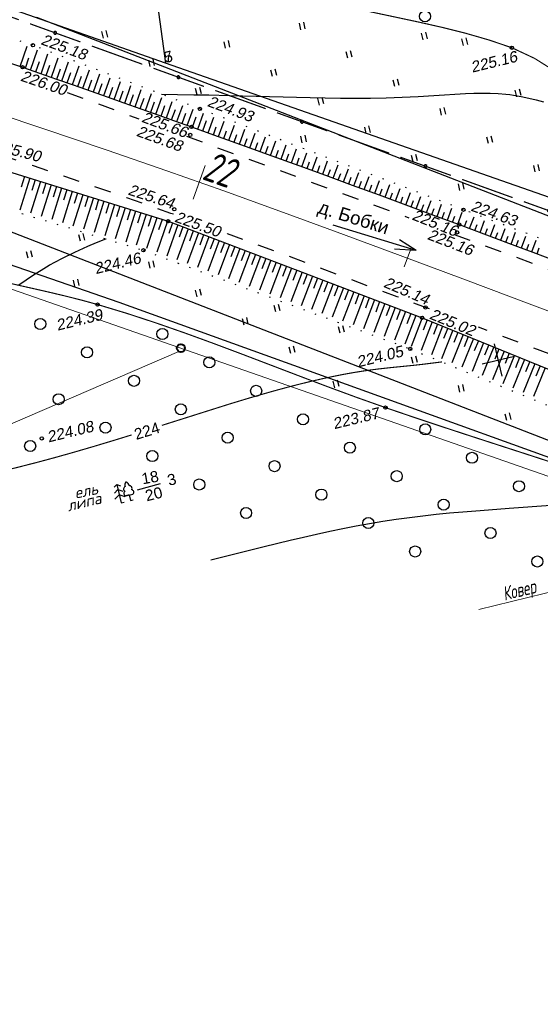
# Model space of a CAD drawing. Header units: millimetres. Extents: x -10 to 1169, y 1 to 1686.
# Tile 54 of 224: x 140 to 187, y 802 to 891. Entities that reach past the tile are written whole.
import ezdxf
from ezdxf.enums import TextEntityAlignment as Align
from ezdxf.lldxf.tags import DXFTag

# ---------------------------------------------------------------- set-up
doc = ezdxf.new("R2010")
doc.units = ezdxf.units.MM
for name, pattern in [('ADOT1', [1, 0, -1]), ('AHIDDEN1', [2, 0.5, -1.5]), ('AHIDDEN2', [3, 1.5, -1.5]), ('CONTI', [0]), ('PHANTOM2', [1.25, 0.625, -0.125, 0.125, -0.125, 0.125, -0.125])]:
    doc.linetypes.add(name, pattern=pattern)
for name, color, linetype in [('CONTURS', 7, 'Continuous'), ('COORDS', 7, 'Continuous'), ('GPR_PICK', 7, 'Continuous'), ('IDIGIT', 32, 'Continuous'), ('IZOLINES', 32, 'Continuous'), ('PDIGIT', 170, 'Continuous'), ('PICKETS', 7, 'Continuous'), ('SHEETS', 7, 'Continuous'), ('ОБЪЕКТЫ_АВТОДОРОГ', 7, 'Continuous'), ('УЧАСТКИ', 7, 'Continuous')]:
    doc.layers.add(name, color=color, linetype=linetype)
doc.layers.add('СВЯЗЬ', color=170, linetype='Связь', lineweight=30)
doc.styles.add('GPR', font='isocpeui.ttf', dxfattribs={"width": 0.8})
doc.styles.add('ITALICC', font='isocpeui.ttf', dxfattribs={"height": 2})
doc.styles.get("Standard").update_dxf_attribs({"font": 'arial.ttf'})
tags = doc.linetypes.add('газ', pattern='A,42.7,-5.08,["Г",Standard,S=2.54,R=0,X=-2.54,Y=-1.27],-3.81', length=51.59).pattern_tags.tags
tags[6] = DXFTag(74, 10)
doc.linetypes.add('Связь', pattern='A,12.5,[130,ltypeshp.shx,S=1,R=-30,X=0,Y=0.9],1,[130,ltypeshp.shx,S=1,R=-30,X=0,Y=0.9],1,[130,ltypeshp.shx,S=1,R=-30,X=0,Y=0.9],4.5', length=19)

# ---------------------------------------------------------------- blocks, each defined once
blk = doc.blocks.new('390_5')
at = {"layer": 'CONTURS', "color": 7}
for p, q in [((0, 2.48), (-0.76, 2)), ((0, 3.4), (-0.57, 3.03)), ((0, 3.4), (0, 0.01)), ((0, 3.4), (0.58, 3.03)), ((0, 2.48), (0.77, 2)), ((-0.96, 0.88), (0, 1.51)), ((0.97, 0.88), (0, 1.51)), ((0, 0), (0.53, 0))]:
    blk.add_line(p, q, dxfattribs=at)
blk = doc.blocks.new('390_1')
at = {"layer": 'CONTURS', "color": 7, "linetype": 'Continuous'}
for p, q in [((0, 1.03), (-0.66, 1.03)), ((-0.66, 1.03), (0.68, 1.03)), ((0, 1.04), (0, 0)), ((0, 0.14), (0, 0.05)), ((0, 0), (0.46, 0))]:
    blk.add_line(p, q, dxfattribs=at)
for centre, radius, start, end in [((-0.43, 1.43), 0.462, 108.4074, 238.247), ((-0.31, 2.23), 0.441, 96.8197, 232.0945), ((0.37, 2.82), 0.744, 122.6629, 191.2648), ((-0.45, 2.73), 0.84, 356.2843, 58.6387), ((0.31, 2.19), 0.488, 314.0906, 80.0532), ((0.47, 1.42), 0.461, 298.1545, 66.8696)]:
    blk.add_arc(centre, radius, start, end, dxfattribs=at)
blk = doc.blocks.new('401')
at = {"layer": 'CONTURS'}
for p, q in [((0, 0), (0, 1.2)), ((0.8, 0), (0.8, 1.2))]:
    blk.add_line(p, q, dxfattribs=at)
blk = doc.blocks.new('372')
at = {"layer": 'CONTURS'}
blk.add_circle((0, 0), 1, dxfattribs=at)
blk = doc.blocks.new('133')
at = {"layer": 'CONTURS', "color": 7, "linetype": 'Continuous', "const_width": 0.2}
for points in [[(-11, 0), (-2, 0)], [(0, 0), (9, 0)]]:
    blk.add_lwpolyline(points, dxfattribs=at)
at = {"layer": 'CONTURS', "color": 7, "linetype": 'Continuous', "const_width": 0.5}
blk.add_lwpolyline([(-6.79, 0, 1), (-6.29, 0, 1)], format="xyb", close=True, dxfattribs=at)
blk = doc.blocks.new('пкк')
at = {"layer": 'ОБЪЕКТЫ_АВТОДОРОГ', "lineweight": 15, "ltscale": 200}
blk.add_line((-0.011, -0.822), (-0.008, 0.805), dxfattribs=at)
blk = doc.blocks.new('пк')
at = {"layer": 'ОБЪЕКТЫ_АВТОДОРОГ', "linetype": 'Continuous', "lineweight": 25, "xscale": 2, "yscale": 2, "zscale": 2}
blk.add_blockref('пкк', (0.003, 0.008), dxfattribs=at)

msp = doc.modelspace()

# ---------------------------------------------------------------- linework, layer by layer
at = {"linetype": 'Continuous', "lineweight": 40}
msp.add_circle((154.88995, 860.87019), 0.36213, dxfattribs=at)
at = {"layer": 'CONTURS', "lineweight": -2}
for p, q in [((140.37959, 886.30708), (141.00635, 888.12712)), ((141.32489, 885.9809), (141.9512, 887.79279)), ((140.85224, 886.14399), (141.17839, 887.08931)), ((141.79742, 885.81745), (142.12469, 886.76238)), ((142.26995, 885.654), (142.88815, 887.43536)), ((143.21446, 885.32551), (143.82449, 887.07816)), ((144.15865, 884.99612), (144.76103, 886.72089)), ((142.74221, 885.48976), (143.07049, 886.43434)), ((143.68656, 885.16082), (144.01577, 886.10507)), ((144.63061, 884.83103), (144.96073, 885.77497)), ((145.10257, 884.66594), (145.69715, 886.36378)), ((146.04601, 884.33439), (146.63357, 886.00655)), ((145.57429, 884.50017), (145.9053, 885.44379)), ((146.51764, 884.16836), (146.84961, 885.11165)), ((146.98927, 884.00232), (147.56984, 885.64938)), ((147.9322, 883.66934), (148.50563, 885.2924)), ((148.87486, 883.33559), (149.44153, 884.93537)), ((147.46073, 883.83583), (147.79351, 884.77884)), ((148.40353, 883.50247), (148.73703, 884.44522)), ((149.34612, 883.16851), (149.68034, 884.11101)), ((149.81738, 883.00143), (150.37725, 884.57842)), ((150.75958, 882.6664), (151.31258, 884.22161)), ((150.28848, 882.83392), (150.62328, 883.77621)), ((151.23063, 882.49872), (151.56589, 883.44085)), ((151.70167, 882.33104), (152.24791, 883.8648)), ((152.17265, 882.16316), (152.50831, 883.10514)), ((152.64362, 881.99527), (153.18301, 883.50808)), ((153.5854, 881.65905), (154.11817, 883.15134)), ((153.11451, 881.82716), (153.45054, 882.76901)), ((154.05626, 881.49085), (154.39267, 882.43256)), ((154.52712, 881.32265), (155.05327, 882.79462)), ((155.46874, 880.98597), (155.98828, 882.43794)), ((154.99793, 881.15431), (155.33467, 882.09591)), ((155.93947, 880.81741), (156.27659, 881.75887)), ((156.4102, 880.64884), (156.92334, 882.08081)), ((156.88087, 880.48012), (157.21841, 881.42144)), ((157.35155, 880.31141), (157.85814, 881.7232)), ((158.29288, 879.97394), (158.79316, 881.3655)), ((157.82222, 880.14267), (158.07393, 880.84351)), ((158.76333, 879.80459), (159.01193, 880.49565)), ((159.23378, 879.63523), (159.72789, 881.00792)), ((160.17467, 879.29652), (160.66259, 880.65035)), ((159.70422, 879.46588), (159.94973, 880.14751)), ((160.64501, 879.12688), (160.88754, 879.7992)), ((161.11535, 878.95724), (161.59754, 880.29268)), ((162.05578, 878.61726), (162.53223, 879.93512)), ((162.99621, 878.27727), (163.46692, 879.57755)), ((161.58557, 878.78725), (161.82523, 879.45058)), ((162.526, 878.44727), (162.76279, 879.1018)), ((163.46623, 878.10672), (163.70032, 878.75272)), ((163.93624, 877.93617), (164.40189, 879.21988)), ((164.87621, 877.59492), (165.33668, 878.86227)), ((164.40623, 877.76555), (164.63775, 878.40331)), ((165.34613, 877.42409), (165.57514, 878.05377)), ((165.81604, 877.25327), (166.27161, 878.50461)), ((166.75555, 876.91074), (167.20626, 878.14706)), ((167.69505, 876.56821), (168.1409, 877.78952)), ((166.28579, 877.08201), (166.51237, 877.70392)), ((167.2253, 876.73948), (167.44944, 877.35388)), ((168.16464, 876.39648), (168.38649, 877.00359)), ((168.63422, 876.22475), (169.07579, 877.43187)), ((169.57326, 875.88095), (170.0105, 877.0743)), ((141.26138, 876.21074), (140.36602, 873.33952)), ((140.78397, 876.35933), (140.48619, 875.40469)), ((141.73879, 876.06215), (141.44112, 875.10748)), ((169.10374, 876.05285), (169.32344, 876.65297)), ((170.04275, 875.70895), (170.26034, 876.30222)), ((170.51223, 875.53695), (170.94535, 876.71667)), ((171.45081, 875.19187), (171.87994, 876.35914)), ((172.38938, 874.8468), (172.81451, 876.00162)), ((142.2162, 875.91355), (141.32326, 873.04934)), ((143.17102, 875.61637), (142.28027, 872.75923)), ((142.69361, 875.76496), (142.39598, 874.81028)), ((144.12584, 875.31919), (143.23706, 872.46918)), ((143.64843, 875.46778), (143.35076, 874.51311)), ((144.60325, 875.17059), (144.30545, 874.21596)), ((170.98152, 875.36441), (171.19708, 875.95116)), ((171.9201, 875.01934), (172.13366, 875.59986)), ((172.85853, 874.67389), (173.07022, 875.24835)), ((173.32769, 874.50099), (173.74932, 875.64401)), ((174.26579, 874.15464), (174.68396, 875.28646)), ((145.08066, 875.022), (144.19359, 872.17922)), ((146.03548, 874.72482), (145.14978, 871.88936)), ((145.55807, 874.87341), (145.26005, 873.91885)), ((146.9903, 874.42763), (146.10548, 871.59964)), ((146.51289, 874.57623), (146.21451, 873.62178)), ((147.46771, 874.27904), (147.16876, 873.32477)), ((173.79674, 874.32781), (174.00669, 874.89652)), ((174.73484, 873.98146), (174.94309, 874.54456)), ((175.2039, 873.80828), (175.61873, 874.92887)), ((176.14153, 873.46067), (176.55323, 874.57137)), ((177.07917, 873.11305), (177.48768, 874.2139)), ((147.94512, 874.13045), (147.06047, 871.31014)), ((148.89994, 873.83327), (148.01443, 871.02095)), ((148.42253, 873.98186), (148.12272, 873.02786)), ((149.85476, 873.53608), (148.96684, 870.73223)), ((149.37735, 873.68468), (149.07623, 872.73109)), ((150.33217, 873.38749), (150.02909, 872.43453)), ((175.67271, 873.63447), (175.87934, 874.1923)), ((176.61035, 873.28686), (176.8154, 873.83975)), ((177.54789, 872.93897), (177.75144, 873.48705)), ((178.0166, 872.76488), (178.42231, 873.85636)), ((178.95377, 872.41599), (179.35667, 873.49892)), ((150.80958, 873.2389), (149.91693, 870.4442)), ((151.7644, 872.94172), (150.86354, 870.15723)), ((151.28699, 873.09031), (150.98095, 872.13829)), ((152.71922, 872.64453), (151.80068, 869.85864)), ((152.24181, 872.79312), (151.93133, 871.84254)), ((153.19663, 872.49594), (152.87956, 871.54754)), ((178.48518, 872.59044), (178.68734, 873.13404)), ((179.42235, 872.24155), (179.62307, 872.78089)), ((179.89093, 872.06711), (180.29091, 873.14152)), ((180.95861, 871.66729), (181.36027, 872.73895)), ((153.67404, 872.34735), (152.71596, 869.52004)), ((154.61006, 871.9954), (153.61956, 869.18577)), ((154.14205, 872.17137), (153.81534, 871.22625)), ((155.54473, 871.63989), (154.53462, 868.8472)), ((155.0774, 871.81765), (154.74109, 870.87589)), ((180.49041, 871.84276), (180.69136, 872.37892)), ((181.4268, 871.49181), (181.62752, 872.02731)), ((181.895, 871.31634), (182.29619, 872.38668)), ((182.36319, 871.14084), (182.56367, 871.67569)), ((182.83138, 870.96535), (183.23212, 872.03441)), ((183.76775, 870.61433), (184.16805, 871.68214)), ((156.47941, 871.28439), (155.45729, 868.50581)), ((156.01207, 871.46214), (155.66939, 870.52269)), ((157.41408, 870.92888), (156.38503, 868.16253)), ((156.94675, 871.10664), (156.5998, 870.16875)), ((157.88142, 870.75113), (157.53164, 869.8143)), ((183.29957, 870.78984), (183.49983, 871.32406)), ((184.23593, 870.43882), (184.43598, 870.97241)), ((184.70412, 870.26331), (185.10399, 871.32986)), ((185.64046, 869.91223), (186.03991, 870.9776)), ((158.34876, 870.57338), (157.31616, 867.81799)), ((159.28343, 870.21788), (158.24955, 867.47262)), ((158.81609, 870.39563), (158.46441, 869.45951)), ((160.21811, 869.86237), (159.18444, 867.1267)), ((159.75077, 870.04012), (159.39782, 869.10448)), ((185.17229, 870.08777), (185.37212, 870.62075)), ((186.10864, 869.73669), (186.30826, 870.26908)), ((186.57681, 869.56116), (186.97584, 870.62533)), ((187.04497, 869.38559), (187.24439, 869.91739)), ((161.15278, 869.50687), (160.12033, 866.7804)), ((160.68544, 869.68462), (160.33165, 868.7493)), ((162.08746, 869.15136), (161.05689, 866.43386)), ((161.62012, 869.32911), (161.26576, 868.39401)), ((162.55479, 868.97361), (162.20005, 868.03865)), ((163.02213, 868.79586), (161.9939, 866.08715)), ((163.95681, 868.44035), (162.9312, 865.74033)), ((163.48947, 868.61811), (163.13447, 867.68324)), ((164.89148, 868.08485), (163.8687, 865.39344)), ((164.42414, 868.2626), (164.06898, 867.3278)), ((165.82615, 867.72935), (164.80633, 865.0465)), ((165.35882, 867.9071), (165.00354, 866.97234)), ((166.76083, 867.37384), (165.74405, 864.69953)), ((166.29349, 867.55159), (165.93814, 866.61686)), ((167.22817, 867.19609), (166.87276, 866.26138)), ((167.6955, 867.01834), (166.68183, 864.35254)), ((168.63018, 866.66283), (167.61965, 864.00553)), ((168.16284, 866.84058), (167.8074, 865.90588)), ((169.56485, 866.30733), (168.55749, 863.65851)), ((169.09752, 866.48508), (168.74206, 865.55039)), ((170.49953, 865.95182), (169.49535, 863.31149)), ((170.03219, 866.12958), (169.67672, 865.19489)), ((171.4342, 865.59632), (170.43322, 862.96446)), ((170.96686, 865.77407), (170.61138, 864.83939)), ((171.90154, 865.41857), (171.54605, 864.48389)), ((172.36888, 865.24081), (171.3711, 862.61743)), ((173.30355, 864.88531), (172.30899, 862.2704)), ((172.83621, 865.06306), (172.48072, 864.12838)), ((174.23823, 864.52981), (173.24688, 861.92337)), ((173.77089, 864.70756), (173.41539, 863.77288)), ((175.1729, 864.1743), (174.18477, 861.57633)), ((174.70556, 864.35205), (174.35006, 863.41738)), ((176.10757, 863.8188), (175.12266, 861.2293)), ((175.64024, 863.99655), (175.28473, 863.06187)), ((176.66172, 863.60803), (175.68315, 861.02191)), ((177.58796, 863.23108), (176.59565, 860.6475)), ((177.12484, 863.41955), (176.76861, 862.48515)), ((178.5142, 862.85413), (177.50815, 860.27309)), ((178.05108, 863.04261), (177.69022, 862.10999)), ((178.97731, 862.66566), (178.61184, 861.73484)), ((179.44043, 862.47719), (178.42064, 859.89868)), ((180.36667, 862.10024), (179.33736, 859.52252)), ((179.90355, 862.28872), (179.53424, 861.35941)), ((180.82978, 861.91177), (180.45793, 860.98348)), ((181.2929, 861.7233), (180.25689, 859.1452)), ((182.21914, 861.34635), (181.1783, 858.7671)), ((181.75602, 861.53483), (181.38247, 860.60721)), ((183.14537, 860.96941), (182.10097, 858.38849)), ((182.68225, 861.15788), (182.30759, 860.23072)), ((184.07161, 860.59246), (183.02448, 858.00953)), ((183.60849, 860.78094), (183.23308, 859.85408)), ((184.99784, 860.21552), (183.94858, 857.63034)), ((184.53473, 860.40399), (184.15883, 859.47733)), ((185.46096, 860.02704), (185.08476, 859.10051)), ((185.92408, 859.83857), (184.87307, 857.25098)), ((186.85031, 859.46163), (185.79786, 856.8715)), ((186.3872, 859.6501), (186.01082, 858.72363)), ((187.77655, 859.08468), (186.72288, 856.49192)), ((187.31343, 859.27315), (186.93697, 858.34672))]:
    msp.add_line(p, q, dxfattribs=at)
at = {"layer": 'CONTURS', "color": 1, "linetype": 'газ', "lineweight": 15}
msp.add_line((125.49548, 871.11144), (192.31583, 847.80004), dxfattribs=at)
at = {"layer": 'CONTURS', "color": 0, "linetype": 'CONTI', "lineweight": 15}
for p, q in [((154.69881, 860.55231), (138.30273, 853.49511)), ((181.79877, 837.25246), (189.16465, 839.05258))]:
    msp.add_line(p, q, dxfattribs=at)
at = {"layer": 'CONTURS', "linetype": 'AHIDDEN1', "const_width": 0.1, "flags": 128}
for points in [[(118.72465, 907.87838), (121.86939, 907.30809), (124.99455, 906.68137), (128.10014, 905.99822), (131.18616, 905.25865), (134.25259, 904.46265), (137.29946, 903.61022), (140.32675, 902.70136), (143.33446, 901.73608), (146.3226, 900.71437), (149.29117, 899.63624), (150.74583, 899.06811), (152.18792, 898.46359), (153.62079, 897.83235), (155.04777, 897.18411), (156.47219, 896.52855), (157.89739, 895.87538), (159.3267, 895.23428), (160.76347, 894.61496), (162.21102, 894.02711), (163.6727, 893.48042), (165.74023, 892.80415), (167.83929, 892.21774), (169.96166, 891.69813), (172.0991, 891.22224), (174.24336, 890.767), (176.38621, 890.30934), (178.51941, 889.8262), (180.63473, 889.2945), (182.72392, 888.69116), (184.77876, 887.99313), (186.82033, 887.03664), (188.84993, 885.76155), (190.86613, 884.28667), (192.86748, 882.73082), (194.85256, 881.21283), (196.81992, 879.85151), (198.76813, 878.76569), (200.69576, 878.07417), (202.60136, 877.89578), (204.48351, 878.34933), (204.87427, 878.53434), (205.26296, 878.74677), (205.65009, 878.98155), (206.03617, 879.23361), (206.4217, 879.49787), (206.8072, 879.76926), (207.19317, 880.0427), (207.58012, 880.31313), (207.96856, 880.57548), (208.359, 880.82466), (208.81522, 881.1197), (209.27133, 881.43652), (209.72786, 881.76502), (210.18532, 882.09509), (210.64423, 882.41662), (211.10511, 882.7195), (211.56845, 882.99364), (212.03479, 883.22893), (212.50464, 883.41525), (212.97851, 883.5425), (212.98426, 883.54298)], [(114.08458, 876.32581), (115.91158, 875.38779), (117.74975, 874.48329), (119.59909, 873.61228), (121.4596, 872.77478), (123.33128, 871.97078), (125.21412, 871.20029), (127.10813, 870.4633), (129.01331, 869.75981), (130.92965, 869.08983), (132.85716, 868.45335), (134.28615, 868.01915), (135.7275, 867.62265), (137.17851, 867.25546), (138.63646, 866.9092), (140.09865, 866.57546), (141.56237, 866.24588), (143.0249, 865.91206), (144.48354, 865.5656), (145.93557, 865.19813), (147.3783, 864.80126), (150.0169, 864.00309), (152.63683, 863.14405), (155.24173, 862.23592), (157.83526, 861.29045), (160.42106, 860.31943), (163.00279, 859.3346), (165.58409, 858.34775), (168.16862, 857.37063), (170.76003, 856.41501), (173.36198, 855.49266), (175.9013, 854.6265), (178.44676, 853.77784), (180.99654, 852.94153), (183.54883, 852.11243), (186.10181, 851.28539), (188.65367, 850.45528), (191.20258, 849.61693), (193.74673, 848.76522), (196.2843, 847.89498), (198.81348, 847.00109), (200.74042, 846.30689), (202.66645, 845.60895), (204.59091, 844.90596), (206.51317, 844.19662), (208.43258, 843.47961), (210.34849, 842.75362), (212.26026, 842.01734), (214.16724, 841.26947), (216.06878, 840.5087), (217.96423, 839.73371), (219.46126, 839.10635), (220.95313, 838.46647), (222.44083, 837.81643), (223.92532, 837.15858), (225.4076, 836.4953), (226.88862, 835.82894), (228.36937, 835.16188), (229.85083, 834.49647), (231.33397, 833.83507), (232.81976, 833.18005), (234.35919, 832.50698), (235.89913, 831.83505), (237.43952, 831.16417), (238.98034, 830.49426), (240.52154, 829.8252), (242.06306, 829.15691), (243.60488, 828.4893), (245.14695, 827.82227), (246.68923, 827.15572), (248.23167, 826.48957), (248.23885, 826.4864)]]:
    msp.add_lwpolyline(points, dxfattribs=at)
at = {"layer": 'CONTURS', "linetype": 'ADOT1'}
for points in [[(180.39172, 873.37062), (156.60894, 882.46869), (141.52919, 888.22121), (117.33086, 896.0205), (91.66321, 903.99807)], [(86.86051, 889.61472), (114.74052, 881.98635), (135.28049, 874.61994), (151.50604, 869.70127), (175.59467, 860.78809)], [(243.03826, 850.25094), (225.50203, 856.54374), (202.61134, 865.00746), (180.39172, 873.37062)], [(175.59467, 860.78809), (198.81902, 851.2581), (219.90935, 843.75854), (236.29485, 837.30496)]]:
    msp.add_lwpolyline(points, dxfattribs=at)
at = {"layer": 'CONTURS', "linetype": 'Continuous'}
for points in [[(87.90451, 893.21139), (114.69738, 884.606), (136.87869, 877.57483), (153.73287, 872.32904), (176.66172, 863.60803)], [(176.66172, 863.60803), (198.79596, 854.60017), (221.08508, 846.81195), (238.59635, 839.9726)]]:
    msp.add_lwpolyline(points, dxfattribs=at)
at = {"layer": 'CONTURS', "linetype": 'Continuous', "flags": 128}
for points in [[(138.25086, 887.0381), (140.60114, 886.231), (142.12919, 885.70296), (143.65621, 885.17188), (145.1823, 884.63805), (146.70756, 884.1018), (148.2321, 883.56344), (149.756, 883.02326), (151.27937, 882.48157), (152.80231, 881.9387), (154.32492, 881.39495), (155.8473, 880.85062), (158.27009, 879.98215), (160.69171, 879.1104), (163.11215, 878.23536), (165.53141, 877.35705), (167.94949, 876.47545), (170.36639, 875.59057), (172.78211, 874.70241), (175.19666, 873.81097), (177.61002, 872.91624), (180.02221, 872.01823)], [(180.02221, 872.01823), (182.23812, 871.18774), (184.45398, 870.35709), (186.66978, 869.5263), (188.88552, 868.69536)]]:
    msp.add_lwpolyline(points, dxfattribs=at)
at = {"layer": 'CONTURS', "linetype": 'AHIDDEN2'}
for points in [[(144.62567, 883.9561), (151.09924, 881.58056)], [(155.39476, 880.00429), (175.4624, 872.64028)], [(179.55864, 871.13713), (197.15628, 864.67952)]]:
    msp.add_lwpolyline(points, dxfattribs=at)
at = {"layer": 'CONTURS', "linetype": 'AHIDDEN2', "flags": 128}
for points in [[(154.21419, 872.95703), (153.99164, 873.03686), (151.42492, 873.94417), (150.02376, 874.43416), (148.62177, 874.92179), (147.21894, 875.40707), (145.81528, 875.89), (144.41078, 876.37057), (143.00544, 876.84878), (141.59927, 877.32464), (140.19226, 877.79814), (138.78442, 878.26929), (137.37575, 878.73808)], [(177.33964, 864.40345), (176.97444, 864.5399), (174.42421, 865.49317), (171.87449, 866.44809), (169.32471, 867.40297), (166.77427, 868.35613), (164.22258, 869.30587), (161.66905, 870.2505), (159.11312, 871.18833), (158.5893, 871.37857)], [(199.37085, 856.08098), (197.13418, 856.93484), (194.89685, 857.78694), (192.65886, 858.63726), (190.42021, 859.4858), (188.1809, 860.33258), (185.94093, 861.17759), (183.70029, 862.02082), (181.76513, 862.74736)]]:
    msp.add_lwpolyline(points, dxfattribs=at)
at = {"layer": 'CONTURS'}
msp.add_lwpolyline([(150.98864, 848.07452), (153.05893, 848.62737)], dxfattribs=at)
at = {"layer": 'COORDS', "lineweight": -2}
for p, q in [((183.90978, 858.33908), (183.19758, 861.25332)), ((182.09656, 859.4401), (185.01079, 860.1523))]:
    msp.add_line(p, q, dxfattribs=at)
at = {"layer": 'IZOLINES'}
for points in [[(153.13117, 883.79536), (154.60009, 883.77243), (156.06019, 883.75722), (156.05954, 883.7576), (157.42533, 883.73511), (157.42127, 883.73504), (159.24692, 883.6907), (162.89793, 883.59106), (166.5491, 883.499), (167.92953, 883.47245), (169.31006, 883.45465), (170.66918, 883.44866), (172.01229, 883.45679), (172.00609, 883.45694), (173.43738, 883.48326), (174.86805, 883.53009), (176.29781, 883.59714), (177.72664, 883.68107), (180.58374, 883.85699), (181.33366, 883.88858), (182.08391, 883.90477), (182.81964, 883.89949), (183.54438, 883.86772), (183.54079, 883.86684), (184.2351, 883.80832), (184.58097, 883.76708), (184.92579, 883.71827), (185.6116, 883.59915), (186.29223, 883.45474), (186.968, 883.28992), (187.63969, 883.10958)], [(140.2584, 866.59193), (140.92298, 867.04763), (141.59614, 867.49033), (142.27907, 867.91749), (143.00488, 868.34535), (143.00879, 868.34759), (143.01662, 868.35206), (143.00797, 868.34826), (143.57386, 868.66197), (144.14576, 868.96438), (145.30652, 869.53434), (146.48607, 870.06308), (147.28034, 870.39588), (148.10671, 870.72577), (148.11534, 870.72914), (148.13259, 870.73587)], [(157.59174, 841.74674), (162.3995, 842.95172), (162.40456, 842.95296), (162.41468, 842.95546), (162.40456, 842.95296), (164.76954, 843.5266), (165.95423, 843.8041), (167.14083, 844.07323), (168.32964, 844.33221), (169.52095, 844.57917), (170.71499, 844.81226), (171.91188, 845.02974), (173.11163, 845.23021), (174.31413, 845.41286), (175.51911, 845.57765), (176.72621, 845.7254), (177.93503, 845.85771), (179.14519, 845.97668), (180.35635, 846.08467), (181.50603, 846.17912), (182.66504, 846.26839), (182.66736, 846.26856), (182.67198, 846.26891), (182.66731, 846.26861), (184.53972, 846.40459), (188.28506, 846.6694)]]:
    msp.add_lwpolyline(points, dxfattribs=at)
at = {"layer": 'IZOLINES', "const_width": 0.1}
for points in [[(153.16966, 853.88473), (159.2679, 855.8143), (161.04484, 856.35217), (162.82784, 856.86917), (163.72211, 857.1178), (164.61848, 857.35868), (165.51709, 857.59088), (166.68451, 857.87705), (166.69762, 857.88015), (166.69762, 857.88015), (166.69763, 857.88015), (166.69763, 857.88015), (166.69764, 857.88016), (166.69554, 857.8809), (167.79446, 858.13092), (168.92413, 858.36873), (168.9347, 858.37085), (168.93615, 858.36991), (169.70684, 858.51994), (170.47981, 858.65732), (171.2548, 858.78232), (172.0317, 858.89427), (172.81028, 858.99329), (173.59018, 859.0808), (174.93568, 859.21528), (174.93184, 859.21601), (175.83888, 859.30652), (176.74476, 859.40755), (178.46557, 859.62246)], [(138.49163, 849.70198), (139.34043, 849.90056), (140.18736, 850.10688), (141.87645, 850.53813), (143.46937, 850.96652), (145.02612, 851.40291), (145.01766, 851.40035), (146.9913, 851.97519), (148.95943, 852.56842), (150.44414, 853.0274)]]:
    msp.add_lwpolyline(points, dxfattribs=at)
at = {"layer": 'PICKETS', "color": 7, "lineweight": -2}
for centre in [(141.52919, 888.22121), (184.77876, 887.99313), (140.60114, 886.231), (156.60894, 882.46869), (155.8473, 880.85062), (155.73531, 880.12941), (154.28626, 873.41341), (180.39172, 873.37062), (153.73287, 872.32904), (180.02221, 872.01823), (179.82548, 871.32367), (151.50604, 869.70127), (147.3783, 864.80126), (176.97444, 864.5399), (176.66172, 863.60803), (175.59467, 860.78809), (173.36198, 855.49266), (142.33158, 852.70538)]:
    msp.add_circle(centre, 0.15, dxfattribs=at)
at = {"layer": 'SHEETS'}
for points in [[(176.13256, 869.68331), (168.64078, 871.96738)], [(176.13482, 869.67744), (174.18319, 869.8182)], [(176.14168, 869.67955), (174.63037, 870.63626)]]:
    msp.add_lwpolyline(points, dxfattribs=at)
at = {"layer": 'ОБЪЕКТЫ_АВТОДОРОГ', "color": 0, "linetype": 'PHANTOM2', "lineweight": 15, "ltscale": 200}
msp.add_lwpolyline([(136.02496, 882.82744), (142.4388, 880.69724), (148.24915, 878.73324), (153.63268, 876.87617), (158.76606, 875.06676), (163.82595, 873.24572), (168.989, 871.35378), (174.4319, 869.33167), (180.3313, 867.12011), (186.80649, 864.68047), (193.74731, 862.05662), (200.98619, 859.31309), (208.35559, 856.5144), (215.68797, 853.72506), (222.81577, 851.00959), (229.57144, 848.43251), (235.78743, 846.05834), (241.33777, 843.93599), (246.26276, 842.05191), (250.64427, 840.37693), (254.56416, 838.8819), (258.10431, 837.53767), (261.34658, 836.31506)], dxfattribs=at)
at = {"layer": 'СВЯЗЬ', "linetype": 'Связь', "lineweight": 30}
msp.add_lwpolyline([(645.83462, 814.4414), (583.03433, 811.69109), (522.24279, 808.25987), (424.02078, 801.59882), (379.0324, 802.27297), (340.90421, 804.3093), (316.80312, 804.69112), (293.4482, 811.28655), (260.78177, 822.62089), (214.89204, 841.30952), (149.32136, 864.97866), (123.1484, 874.04138), (95.10593, 882.43773), (66.00588, 890.48695)], dxfattribs=at)
at = {"layer": 'УЧАСТКИ', "color": 6, "linetype": 'Continuous', "lineweight": -2}
for p, q in [((145.93268, 942.16988), (153.4897, 886.60544)), ((153.4897, 886.60544), (125.08525, 896.55672)), ((271.36709, 840.49118), (141.89877, 890.73172)), ((192.12733, 873.07108), (153.4897, 886.60544)), ((135.84229, 872.80132), (264.73944, 822.7918))]:
    msp.add_line(p, q, dxfattribs=at)

# ---------------------------------------------------------------- block references
at = {"layer": 'CONTURS', "lineweight": -2, "yscale": 0.5}
for name, p, xscale, zscale, rotation in [('133', (135.7025, 892.16764), 0.5384558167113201, 0.5384558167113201, 340.182765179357), ('372', (176.93536, 890.83296), 0.5, 0.5, 13.73311783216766), ('133', (146.84699, 888.15159), 0.5384558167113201, 0.5384558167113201, 340.182765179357), ('401', (165.73335, 889.62302), 0.5, 0.5, 13.73311783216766), ('401', (147.90274, 888.86846), 0.5, 0.5, 13.73311783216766), ('401', (176.76408, 888.71577), 0.5, 0.5, 13.73311783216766), ('401', (158.93347, 887.96122), 0.5, 0.5, 13.73311783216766), ('401', (180.40533, 888.20441), 0.5, 0.5, 13.73311783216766), ('401', (169.9642, 887.05397), 0.5, 0.5, 13.73311783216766), ('401', (152.13359, 886.29942), 0.5, 0.5, 13.73311783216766), ('133', (157.99149, 884.13554), 0.5384558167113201, 0.5384558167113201, 340.182765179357), ('401', (163.16431, 885.39217), 0.5, 0.5, 13.73311783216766), ('401', (174.19504, 884.48493), 0.5, 0.5, 13.73311783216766), ('401', (156.36443, 883.73038), 0.5, 0.5, 13.73311783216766), ('401', (185.22576, 883.57768), 0.5, 0.5, 13.73311783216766), ('401', (167.39515, 882.82313), 0.5, 0.5, 13.73311783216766), ('133', (169.13598, 880.11949), 0.5384558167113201, 0.5384558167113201, 340.182765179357), ('401', (178.42588, 881.91589), 0.5, 0.5, 13.73311783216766), ('401', (171.62599, 880.25409), 0.5, 0.5, 13.73311783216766), ('401', (165.85242, 879.41806), 0.5, 0.5, 13.73311783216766), ('401', (182.65672, 879.34684), 0.5, 0.5, 13.73311783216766), ('133', (180.28047, 876.10343), 0.5384558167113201, 0.5384558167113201, 340.182765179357), ('401', (175.85683, 877.68504), 0.5, 0.5, 13.73311783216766), ('401', (186.88756, 876.7778), 0.5, 0.5, 13.73311783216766), ('401', (180.08768, 875.116), 0.5, 0.5, 13.73311783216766), ('133', (191.42496, 872.08738), 0.5384558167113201, 0.5384558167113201, 340.182765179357), ('401', (145.82506, 870.52941), 0.5, 0.5, 13.73311783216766), ('401', (141.09864, 868.98885), 0.5, 0.5, 13.73311783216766), ('401', (152.12937, 868.08161), 0.5, 0.5, 13.73311783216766), ('401', (145.32948, 866.41981), 0.5, 0.5, 13.73311783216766), ('401', (156.36021, 865.51257), 0.5, 0.5, 13.73311783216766), ('401', (163.45366, 864.1358), 0.5, 0.5, 13.73311783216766), ('372', (142.19431, 863.05225), 0.5, 0.5, 13.73311783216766), ('401', (160.59105, 862.94352), 0.5, 0.5, 13.73311783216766), ('372', (153.22504, 862.14501), 0.5, 0.5, 13.73311783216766), ('401', (169.26553, 862.2071), 0.5, 0.5, 13.73311783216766), ('372', (146.42515, 860.48321), 0.5, 0.5, 13.73311783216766), ('401', (164.82189, 860.37448), 0.5, 0.5, 13.73311783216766), ('372', (157.45588, 859.57596), 0.5, 0.5, 13.73311783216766), ('401', (175.85262, 859.46723), 0.5, 0.5, 13.73311783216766), ('372', (150.65599, 857.91416), 0.5, 0.5, 13.73311783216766), ('372', (161.68672, 857.00692), 0.5, 0.5, 13.73311783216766), ('401', (168.78549, 857.29128), 0.5, 0.5, 13.73311783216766), ('401', (180.08346, 856.89819), 0.5, 0.5, 13.73311783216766), ('372', (143.85611, 856.25237), 0.5, 0.5, 13.73311783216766), ('372', (154.88684, 855.34512), 0.5, 0.5, 13.73311783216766), ('372', (165.91756, 854.43788), 0.5, 0.5, 13.73311783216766), ('401', (184.3143, 854.32915), 0.5, 0.5, 13.73311783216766), ('372', (148.08695, 853.68332), 0.5, 0.5, 13.73311783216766), ('372', (176.94829, 853.53063), 0.5, 0.5, 13.73311783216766), ('372', (159.11768, 852.77608), 0.5, 0.5, 13.73311783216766), ('372', (141.28707, 852.02153), 0.5, 0.5, 13.73311783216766), ('372', (170.1484, 851.86883), 0.5, 0.5, 13.73311783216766), ('372', (152.31779, 851.11428), 0.5, 0.5, 13.73311783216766), ('372', (181.17913, 850.96159), 0.5, 0.5, 13.73311783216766), ('372', (163.34852, 850.20703), 0.5, 0.5, 13.73311783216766), ('372', (174.37924, 849.29979), 0.5, 0.5, 13.73311783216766), ('390_5', (149.50855, 846.89642), 0.5, 0.5, 13.73311783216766), ('390_1', (150.35168, 847.10229), 0.5, 0.5, 13.73311783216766), ('372', (156.54863, 848.54524), 0.5, 0.5, 13.73311783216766), ('372', (185.40997, 848.39254), 0.5, 0.5, 13.73311783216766), ('372', (167.57936, 847.63799), 0.5, 0.5, 13.73311783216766), ('372', (178.61008, 846.73075), 0.5, 0.5, 13.73311783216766), ('372', (160.77947, 845.97619), 0.5, 0.5, 13.73311783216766), ('372', (171.8102, 845.06895), 0.5, 0.5, 13.73311783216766), ('372', (182.84093, 844.1617), 0.5, 0.5, 13.73311783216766), ('372', (176.04104, 842.4999), 0.5, 0.5, 13.73311783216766), ('372', (187.07177, 841.59266), 0.5, 0.5, 13.73311783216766)]:
    msp.add_blockref(name, p, dxfattribs=dict(at, xscale=xscale, zscale=zscale, rotation=rotation))
at = {"layer": 'ОБЪЕКТЫ_АВТОДОРОГ', "color": 0, "linetype": 'PHANTOM2', "lineweight": 15}
for name, p, rotation in [('пк', (156.56304, 875.84328), 340.5834104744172), ('пкк', (156.56304, 875.84328), 340.5834104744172), ('пкк', (175.35082, 868.98718), 339.4500741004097)]:
    msp.add_blockref(name, p, dxfattribs=dict(at, rotation=rotation))

# ---------------------------------------------------------------- texts
at = {"layer": 'CONTURS', "lineweight": -2}
for s, height, rotation, p in [('д. Бобки', 1.2, 342.5352986, (167.1754, 873.09263)), ('18', 1, 10.1584071, (151.43345, 848.55844)), ('3', 1, 13.7331178, (153.81243, 848.42559)), ('20', 1, 13.7331178, (151.8084, 847.02422))]:
    msp.add_text(s, height=height, rotation=rotation, dxfattribs=at).set_placement(p)
at = {"layer": 'CONTURS', "lineweight": -2, "style": 'ITALICC'}
for s, rotation, p in [('липа', 13.7331178, (144.74262, 846.11335)), ('ель', 11.6945685, (145.39674, 847.26848))]:
    msp.add_text(s, height=1, rotation=rotation, dxfattribs=at).set_placement(p)
at = {"layer": 'GPR_PICK', "style": 'GPR', "width": 0.7}
msp.add_text('Ковер', height=1.25, rotation=13.7331178, dxfattribs=at).set_placement((185.58338, 838.41559), align=Align.CENTER)
at = {"layer": 'IDIGIT', "lineweight": -2}
msp.add_text('224', height=1, rotation=17.1451124, dxfattribs=at).set_placement((151.82513, 853.39709), align=Align.MIDDLE)
at = {"layer": 'PDIGIT', "color": 7, "lineweight": -2, "oblique": 10}
for s, rotation, p in [('225.18', 339.8070986, (142.18387, 888.33016)), ('225.16', 13.7331178, (181.1881, 885.73965)), ('226.00', 340.9654182, (140.34427, 885.04093)), ('224.93', 339.7332454, (157.2052, 882.74636)), ('225.66', 339.641624, (151.27149, 881.32605)), ('225.68', 339.9493301, (150.80428, 880.0581)), ('225.90', 345.3656125, (137.97467, 878.7437)), ('225.64', 341.891272, (150.04535, 874.75382)), ('225.16', 338.0921735, (175.67871, 872.50804)), ('224.63', 340.1655959, (180.99618, 873.30331)), ('225.50', 340.2113981, (154.24691, 872.30942)), ('225.16', 338.9603079, (177.0669, 870.7281)), ('224.46', 13.7331178, (147.20924, 867.54262)), ('225.14', 336.8751466, (173.11453, 866.41948)), ('224.39', 13.7331178, (143.75305, 862.4326)), ('225.02', 337.5667696, (177.25867, 863.55212)), ('224.05', 13.7331178, (170.88984, 859.12358)), ('223.87', 13.7331178, (168.73037, 853.5369)), ('224.08', 13.7331178, (142.93599, 852.33837))]:
    msp.add_text(s, height=1, rotation=rotation, dxfattribs=at).set_placement(p)
at = {"layer": 'ОБЪЕКТЫ_АВТОДОРОГ', "style": 'GPR', "width": 0.7}
msp.add_text('22', height=2.722459, rotation=340.5834105, dxfattribs=at).set_placement((157.92817, 875.72413), align=Align.CENTER)
at = {"layer": 'УЧАСТКИ', "color": 6, "lineweight": -2}
for s in ['7', '5']:
    msp.add_text(s, height=1, rotation=13.7331178, dxfattribs=at).set_placement((153.4897, 886.60544))

doc.saveas('drawing.dxf')
